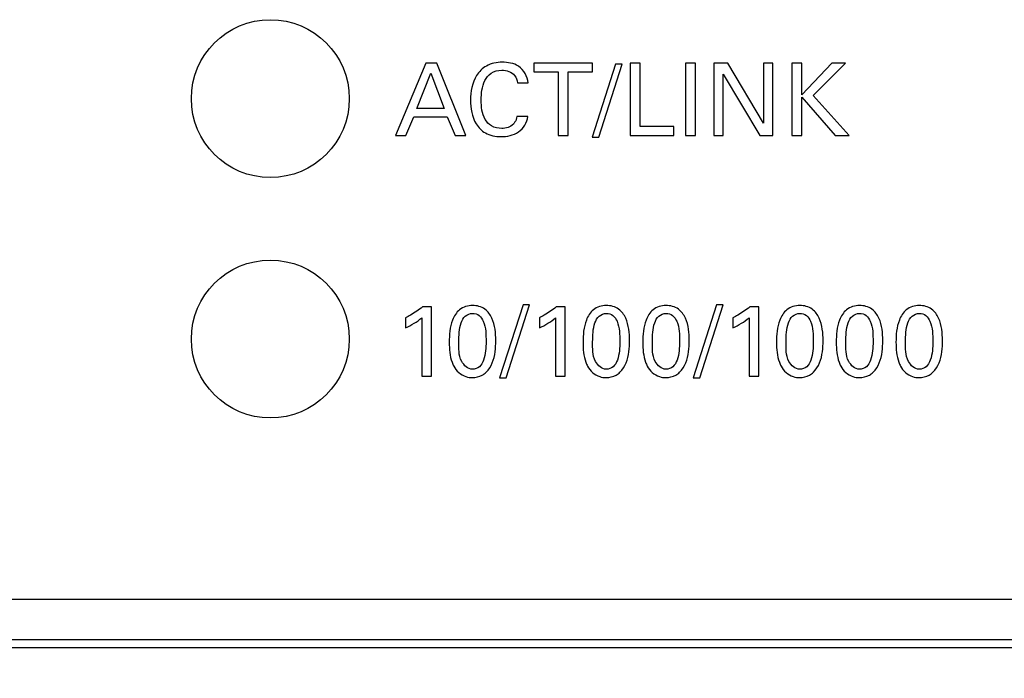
# Model space of a CAD drawing. Header units: inches. Extents: x 0 to 34, y 0 to 22.
# Tile 94 of 119: x 17.346 to 17.96, y 14.491 to 14.902. Entities that reach past the tile are written whole.
import ezdxf

# ---------------------------------------------------------------- set-up
doc = ezdxf.new("R2010")
doc.units = ezdxf.units.IN
doc.header["$LTSCALE"] = 1.87
doc.header["$MEASUREMENT"] = 0
doc.layers.get('0').update_dxf_attribs({"linetype": 'CONTINUOUS'})
doc.layers.add('02___PRT_ALL_AXES', color=7, linetype='CONTINUOUS')
doc.layers.add('DIMENSIONS', color=7, linetype='CONTINUOUS')
doc.styles.get("Standard").update_dxf_attribs({"font": 'txt', "width": 0.8})
doc.dimstyles.new('DIMSTYLE_1', dxfattribs={"dimtxt": 0.125, "dimasz": 0.18, "dimexe": 0.125, "dimexo": 0.0625, "dimgap": 0.0625, "dimtad": 0, "dimtih": 1, "dimtoh": 1, "dimdec": 3, "dimlfac": 2, "dimzin": 4, "dimdsep": 46, "dimtxsty": 'STANDARD', "dimblk": '_FILLED', "dimblk1": '_FILLED', "dimblk2": '_FILLED', "dimcen": 0.09, "dimadec": 0, "dimazin": 0, "dimtp": 0.001, "dimtm": 0.001, "dimtfac": 1, "dimtdec": 3, "dimtofl": 0, "dimtmove": 0, "dimatfit": 3, "dimldrblk": '_FILLED', "dimfxl": 1, "dimtolj": 1, "dimtzin": 4, "dimarcsym": 0})

# ---------------------------------------------------------------- blocks, each defined once
blk = doc.blocks.new('_FILLED')
at = {"color": 0, "linetype": 'BYBLOCK'}
blk.add_solid([(0, 0), (-1, 0.1736), (-1, -0.1736)], dxfattribs=at)
blk = doc.blocks.new('*D12')
at = {"layer": 'DIMENSIONS', "color": 2, "linetype": 'CONTINUOUS'}
for p, q in [((17.02699, 14.55308), (17.02699, 12.02808)), ((22.65199, 12.87208), (22.65199, 12.02808)), ((17.02699, 12.15308), (19.37699, 12.15308)), ((22.65199, 12.15308), (20.30199, 12.15308))]:
    blk.add_line(p, q, dxfattribs=at)
at = {"layer": 'DIMENSIONS', "color": 2, "linetype": 'CONTINUOUS', "xscale": 0.18, "yscale": 0.18, "zscale": 0.18, "rotation": 180}
blk.add_blockref('_FILLED', (17.02699, 12.15308), dxfattribs=at)
at = {"layer": 'DIMENSIONS', "color": 2, "linetype": 'CONTINUOUS', "xscale": 0.18, "yscale": 0.18, "zscale": 0.18}
blk.add_blockref('_FILLED', (22.65199, 12.15308), dxfattribs=at)
at = {"layer": 'DIMENSIONS', "color": 2, "linetype": 'CONTINUOUS', "insert": (19.73949, 12.21558), "char_height": 0.125, "width": 0.8, "attachment_point": 2, "line_spacing_factor": 0.9}
blk.add_mtext('11.250\\P[285.75]', dxfattribs=at)

msp = doc.modelspace()

# ---------------------------------------------------------------- linework, layer by layer
at = {"color": 7, "linetype": 'CONTINUOUS'}
for p, q in [((17.59908, 14.87517), (17.58008, 14.83004)), ((17.60578, 14.87517), (17.59908, 14.87517)), ((17.62403, 14.83004), (17.60578, 14.87517)), ((17.6664, 14.87517), (17.6664, 14.86986)), ((17.70284, 14.87517), (17.6664, 14.87517)), ((17.71734, 14.87461), (17.70271, 14.82903)), ((17.70284, 14.86986), (17.70284, 14.87517)), ((17.70683, 14.82903), (17.7214, 14.87461)), ((17.7214, 14.87461), (17.71734, 14.87461)), ((17.72646, 14.87517), (17.72646, 14.83004)), ((17.73265, 14.87517), (17.72646, 14.87517)), ((17.73265, 14.8356), (17.73265, 14.87517)), ((17.76089, 14.87517), (17.76089, 14.83004)), ((17.76715, 14.87517), (17.76089, 14.87517)), ((17.76715, 14.83004), (17.76715, 14.87517)), ((17.77871, 14.87517), (17.77871, 14.83004)), ((17.7874, 14.87517), (17.77871, 14.87517)), ((17.80959, 14.83785), (17.7874, 14.87517)), ((17.80959, 14.87517), (17.80959, 14.83785)), ((17.81534, 14.87517), (17.80959, 14.87517)), ((17.81534, 14.83004), (17.81534, 14.87517)), ((17.82721, 14.87517), (17.82721, 14.83004)), ((17.8334, 14.87517), (17.82721, 14.87517)), ((17.8334, 14.85542), (17.8334, 14.87517)), ((17.85222, 14.87517), (17.8334, 14.85542)), ((17.84059, 14.85498), (17.86078, 14.87517)), ((17.86078, 14.87517), (17.85222, 14.87517)), ((17.5934, 14.84685), (17.60215, 14.86898)), ((17.60215, 14.86898), (17.61046, 14.84685)), ((17.6664, 14.86986), (17.68153, 14.86986)), ((17.68153, 14.86986), (17.68153, 14.83004)), ((17.68771, 14.83004), (17.68771, 14.86986)), ((17.68771, 14.86986), (17.70284, 14.86986)), ((17.7844, 14.83004), (17.7844, 14.86836)), ((17.7844, 14.86836), (17.80734, 14.83004)), ((17.65609, 14.86298), (17.66278, 14.86298)), ((17.8334, 14.83004), (17.8334, 14.85398)), ((17.8334, 14.85398), (17.85422, 14.83004)), ((17.86297, 14.83004), (17.84059, 14.85498)), ((17.61046, 14.84685), (17.5934, 14.84685)), ((17.58652, 14.83004), (17.5914, 14.84179)), ((17.5914, 14.84179), (17.61234, 14.84179)), ((17.61234, 14.84179), (17.61722, 14.83004)), ((17.66266, 14.84192), (17.65578, 14.84192)), ((17.75366, 14.8356), (17.73265, 14.8356)), ((17.75366, 14.83004), (17.75366, 14.8356)), ((17.58008, 14.83004), (17.58652, 14.83004)), ((17.61722, 14.83004), (17.62403, 14.83004)), ((17.68153, 14.83004), (17.68771, 14.83004)), ((17.70271, 14.82903), (17.70683, 14.82903)), ((17.72646, 14.83004), (17.75366, 14.83004)), ((17.76089, 14.83004), (17.76715, 14.83004)), ((17.77871, 14.83004), (17.7844, 14.83004)), ((17.80734, 14.83004), (17.81534, 14.83004)), ((17.82721, 14.83004), (17.8334, 14.83004)), ((17.85422, 14.83004), (17.86297, 14.83004)), ((17.60246, 14.72316), (17.5969, 14.72316)), ((17.60246, 14.6799), (17.60246, 14.72316)), ((17.65964, 14.72447), (17.64502, 14.6789)), ((17.64914, 14.6789), (17.66371, 14.72447)), ((17.66371, 14.72447), (17.65964, 14.72447)), ((17.6859, 14.72316), (17.68034, 14.72316)), ((17.6859, 14.6799), (17.6859, 14.72316)), ((17.78033, 14.72447), (17.7657, 14.6789)), ((17.76983, 14.6789), (17.78439, 14.72447)), ((17.78439, 14.72447), (17.78033, 14.72447)), ((17.80659, 14.72316), (17.80103, 14.72316)), ((17.80659, 14.6799), (17.80659, 14.72316)), ((17.58639, 14.71635), (17.58639, 14.7101)), ((17.59646, 14.71635), (17.59646, 14.6799)), ((17.66983, 14.71635), (17.66983, 14.7101)), ((17.67989, 14.71635), (17.67989, 14.6799)), ((17.79052, 14.71635), (17.79052, 14.7101)), ((17.80059, 14.71635), (17.80059, 14.6799)), ((17.59646, 14.6799), (17.60246, 14.6799)), ((17.64502, 14.6789), (17.64914, 14.6789)), ((17.67989, 14.6799), (17.6859, 14.6799)), ((17.7657, 14.6789), (17.76983, 14.6789)), ((17.80059, 14.6799), (17.80659, 14.6799)), ((19.152, 14.54055), (16.65199, 14.54055)), ((16.652, 14.51557), (19.15199, 14.51557))]:
    msp.add_line(p, q, dxfattribs=at)
for centre in [(17.50199, 14.85308), (17.50199, 14.70308)]:
    msp.add_circle(centre, 0.04925, dxfattribs=at)
for points, knots in [([(17.64659, 14.8758), (17.64321, 14.8758), (17.63673, 14.87455), (17.62835, 14.86597), (17.62683, 14.8574), (17.62683, 14.8521)], [0, 0, 0, 0, 0.294179, 0.539358, 1, 1, 1, 1]), ([(17.66278, 14.86298), (17.66247, 14.86693), (17.65804, 14.87457), (17.65009, 14.8758), (17.64659, 14.8758)], [0, 0, 0, 0, 0.53096, 1, 1, 1, 1]), ([(17.63352, 14.85217), (17.63352, 14.85628), (17.63417, 14.86269), (17.63951, 14.86972), (17.64406, 14.8708), (17.64634, 14.8708)], [0, 0, 0, 0, 0.488971, 0.728967, 1, 1, 1, 1]), ([(17.64634, 14.8708), (17.64924, 14.8708), (17.65448, 14.8692), (17.65584, 14.86457), (17.65609, 14.86298)], [0, 0, 0, 0, 0.644059, 1, 1, 1, 1]), ([(17.62683, 14.8521), (17.62683, 14.84708), (17.62816, 14.8389), (17.63615, 14.83054), (17.64246, 14.82935), (17.64578, 14.82935)], [0, 0, 0, 0, 0.454498, 0.700493, 1, 1, 1, 1]), ([(17.64628, 14.83448), (17.6441, 14.83448), (17.63983, 14.83531), (17.63413, 14.8417), (17.63352, 14.84807), (17.63352, 14.85217)], [0, 0, 0, 0, 0.267034, 0.497916, 1, 1, 1, 1]), ([(17.64578, 14.82935), (17.64957, 14.82935), (17.65756, 14.8308), (17.66226, 14.83818), (17.66266, 14.84192)], [0, 0, 0, 0, 0.502482, 1, 1, 1, 1]), ([(17.65578, 14.84192), (17.65557, 14.84073), (17.65505, 14.83899), (17.65397, 14.83757), (17.65359, 14.83716)], [0, 0, 0, 0, 0.685105, 1, 1, 1, 1]), ([(17.5969, 14.72316), (17.59459, 14.7212), (17.59106, 14.71892), (17.58741, 14.71688), (17.58639, 14.71635)], [0, 0, 0, 0, 0.725162, 1, 1, 1, 1]), ([(17.62808, 14.72403), (17.62525, 14.72403), (17.6195, 14.7223), (17.61414, 14.71313), (17.61358, 14.70572), (17.61358, 14.70103)], [0, 0, 0, 0, 0.280628, 0.535778, 1, 1, 1, 1]), ([(17.64259, 14.70202), (17.64259, 14.70677), (17.64201, 14.71416), (17.63615, 14.72267), (17.63077, 14.72403), (17.62808, 14.72403)], [0, 0, 0, 0, 0.483717, 0.726492, 1, 1, 1, 1]), ([(17.68034, 14.72316), (17.67802, 14.7212), (17.67449, 14.71892), (17.67085, 14.71688), (17.66983, 14.71635)], [0, 0, 0, 0, 0.725182, 1, 1, 1, 1]), ([(17.71152, 14.72403), (17.70869, 14.72403), (17.70294, 14.7223), (17.69758, 14.71313), (17.69702, 14.70572), (17.69702, 14.70103)], [0, 0, 0, 0, 0.280636, 0.535786, 1, 1, 1, 1]), ([(17.72603, 14.70202), (17.72603, 14.70677), (17.72546, 14.71416), (17.71959, 14.72267), (17.71421, 14.72403), (17.71152, 14.72403)], [0, 0, 0, 0, 0.483725, 0.726501, 1, 1, 1, 1]), ([(17.74877, 14.72403), (17.74593, 14.72403), (17.74018, 14.7223), (17.73483, 14.71313), (17.73427, 14.70572), (17.73427, 14.70103)], [0, 0, 0, 0, 0.280628, 0.535778, 1, 1, 1, 1]), ([(17.76327, 14.70202), (17.76327, 14.70677), (17.7627, 14.71416), (17.75684, 14.72267), (17.75146, 14.72403), (17.74877, 14.72403)], [0, 0, 0, 0, 0.483717, 0.726492, 1, 1, 1, 1]), ([(17.80103, 14.72316), (17.79871, 14.7212), (17.79519, 14.71892), (17.79154, 14.71688), (17.79052, 14.71635)], [0, 0, 0, 0, 0.725155, 1, 1, 1, 1]), ([(17.83221, 14.72403), (17.82938, 14.72403), (17.82363, 14.7223), (17.81827, 14.71313), (17.81771, 14.70572), (17.81771, 14.70103)], [0, 0, 0, 0, 0.280636, 0.535786, 1, 1, 1, 1]), ([(17.84672, 14.70202), (17.84672, 14.70677), (17.84614, 14.71416), (17.84028, 14.72267), (17.8349, 14.72403), (17.83221, 14.72403)], [0, 0, 0, 0, 0.483725, 0.726501, 1, 1, 1, 1]), ([(17.86946, 14.72403), (17.86662, 14.72403), (17.86087, 14.7223), (17.85551, 14.71313), (17.85496, 14.70572), (17.85496, 14.70103)], [0, 0, 0, 0, 0.280636, 0.535786, 1, 1, 1, 1]), ([(17.88396, 14.70202), (17.88396, 14.70677), (17.88339, 14.71416), (17.87752, 14.72267), (17.87214, 14.72403), (17.86946, 14.72403)], [0, 0, 0, 0, 0.483725, 0.726501, 1, 1, 1, 1]), ([(17.90671, 14.72403), (17.90387, 14.72403), (17.89812, 14.7223), (17.89277, 14.71313), (17.89221, 14.70572), (17.89221, 14.70103)], [0, 0, 0, 0, 0.280636, 0.535786, 1, 1, 1, 1]), ([(17.92121, 14.70202), (17.92121, 14.70677), (17.92064, 14.71416), (17.91478, 14.72267), (17.90939, 14.72403), (17.90671, 14.72403)], [0, 0, 0, 0, 0.483717, 0.726492, 1, 1, 1, 1]), ([(17.61958, 14.70134), (17.61958, 14.70529), (17.61976, 14.71098), (17.62309, 14.71778), (17.62654, 14.71903), (17.62815, 14.71903)], [0, 0, 0, 0, 0.546602, 0.776973, 1, 1, 1, 1]), ([(17.62815, 14.71903), (17.62958, 14.71903), (17.63265, 14.71815), (17.6365, 14.71167), (17.63653, 14.70573), (17.63653, 14.70147)], [0, 0, 0, 0, 0.198895, 0.404923, 1, 1, 1, 1]), ([(17.70303, 14.70134), (17.70303, 14.70529), (17.70321, 14.71098), (17.70654, 14.71778), (17.70998, 14.71903), (17.71159, 14.71903)], [0, 0, 0, 0, 0.546602, 0.776973, 1, 1, 1, 1]), ([(17.71159, 14.71903), (17.71302, 14.71903), (17.71609, 14.71815), (17.71994, 14.71167), (17.71997, 14.70573), (17.71997, 14.70147)], [0, 0, 0, 0, 0.198895, 0.404923, 1, 1, 1, 1]), ([(17.74027, 14.70134), (17.74027, 14.70529), (17.74045, 14.71098), (17.74378, 14.71778), (17.74723, 14.71903), (17.74884, 14.71903)], [0, 0, 0, 0, 0.546602, 0.776973, 1, 1, 1, 1]), ([(17.74884, 14.71903), (17.75026, 14.71903), (17.75333, 14.71815), (17.75719, 14.71167), (17.75721, 14.70573), (17.75721, 14.70147)], [0, 0, 0, 0, 0.198895, 0.404923, 1, 1, 1, 1]), ([(17.82371, 14.70134), (17.82371, 14.70529), (17.82389, 14.71098), (17.82722, 14.71778), (17.83067, 14.71903), (17.83228, 14.71903)], [0, 0, 0, 0, 0.546602, 0.776973, 1, 1, 1, 1]), ([(17.83228, 14.71903), (17.8337, 14.71903), (17.83677, 14.71815), (17.84063, 14.71167), (17.84065, 14.70573), (17.84065, 14.70147)], [0, 0, 0, 0, 0.198906, 0.404931, 1, 1, 1, 1]), ([(17.86096, 14.70134), (17.86096, 14.70529), (17.86114, 14.71098), (17.86447, 14.71778), (17.86791, 14.71903), (17.86952, 14.71903)], [0, 0, 0, 0, 0.546602, 0.776973, 1, 1, 1, 1]), ([(17.86952, 14.71903), (17.87095, 14.71903), (17.87402, 14.71815), (17.87788, 14.71167), (17.8779, 14.70573), (17.8779, 14.70147)], [0, 0, 0, 0, 0.198895, 0.404923, 1, 1, 1, 1]), ([(17.89821, 14.70134), (17.89821, 14.70529), (17.89839, 14.71098), (17.90172, 14.71778), (17.90517, 14.71903), (17.90678, 14.71903)], [0, 0, 0, 0, 0.546595, 0.776963, 1, 1, 1, 1]), ([(17.90678, 14.71903), (17.9082, 14.71903), (17.91127, 14.71815), (17.91513, 14.71167), (17.91515, 14.70573), (17.91515, 14.70147)], [0, 0, 0, 0, 0.198893, 0.404917, 1, 1, 1, 1]), ([(17.63659, 14.68234), (17.63999, 14.68552), (17.64236, 14.69287), (17.64259, 14.69973), (17.64259, 14.70202)], [0, 0, 0, 0, 0.669888, 1, 1, 1, 1]), ([(17.72003, 14.68234), (17.72344, 14.68552), (17.7258, 14.69287), (17.72603, 14.69973), (17.72603, 14.70202)], [0, 0, 0, 0, 0.669889, 1, 1, 1, 1]), ([(17.75727, 14.68234), (17.76068, 14.68552), (17.76305, 14.69287), (17.76327, 14.69973), (17.76327, 14.70202)], [0, 0, 0, 0, 0.669888, 1, 1, 1, 1]), ([(17.84071, 14.68234), (17.84412, 14.68552), (17.84649, 14.69287), (17.84672, 14.69973), (17.84672, 14.70202)], [0, 0, 0, 0, 0.669889, 1, 1, 1, 1]), ([(17.87796, 14.68234), (17.88137, 14.68552), (17.88373, 14.69287), (17.88396, 14.69973), (17.88396, 14.70202)], [0, 0, 0, 0, 0.669888, 1, 1, 1, 1]), ([(17.91521, 14.68234), (17.91862, 14.68552), (17.92099, 14.69287), (17.92121, 14.69973), (17.92121, 14.70202)], [0, 0, 0, 0, 0.669892, 1, 1, 1, 1]), ([(17.61358, 14.70103), (17.61358, 14.69686), (17.614, 14.69166), (17.61599, 14.687), (17.61639, 14.68621)], [0, 0, 0, 0, 0.825044, 1, 1, 1, 1]), ([(17.62802, 14.68421), (17.62525, 14.68421), (17.61904, 14.6901), (17.61958, 14.69724), (17.61958, 14.70134)], [0, 0, 0, 0, 0.403352, 1, 1, 1, 1]), ([(17.63653, 14.70147), (17.63653, 14.69759), (17.63628, 14.692), (17.63291, 14.68542), (17.62958, 14.68421), (17.62802, 14.68421)], [0, 0, 0, 0, 0.549758, 0.779183, 1, 1, 1, 1]), ([(17.69702, 14.70103), (17.69702, 14.69686), (17.69744, 14.69166), (17.69944, 14.687), (17.69983, 14.68621)], [0, 0, 0, 0, 0.825036, 1, 1, 1, 1]), ([(17.71146, 14.68421), (17.70869, 14.68421), (17.70249, 14.6901), (17.70303, 14.69724), (17.70303, 14.70134)], [0, 0, 0, 0, 0.403346, 1, 1, 1, 1]), ([(17.71997, 14.70147), (17.71997, 14.69759), (17.71972, 14.692), (17.71635, 14.68542), (17.71302, 14.68421), (17.71146, 14.68421)], [0, 0, 0, 0, 0.549758, 0.779183, 1, 1, 1, 1]), ([(17.73427, 14.70103), (17.73427, 14.69686), (17.73469, 14.69166), (17.73668, 14.687), (17.73708, 14.68621)], [0, 0, 0, 0, 0.825036, 1, 1, 1, 1]), ([(17.74871, 14.68421), (17.74594, 14.68421), (17.73973, 14.6901), (17.74027, 14.69724), (17.74027, 14.70134)], [0, 0, 0, 0, 0.403352, 1, 1, 1, 1]), ([(17.75721, 14.70147), (17.75721, 14.69759), (17.75697, 14.692), (17.7536, 14.68542), (17.75027, 14.68421), (17.74871, 14.68421)], [0, 0, 0, 0, 0.549758, 0.779183, 1, 1, 1, 1]), ([(17.81771, 14.70103), (17.81771, 14.69686), (17.81813, 14.69166), (17.82012, 14.687), (17.82052, 14.68621)], [0, 0, 0, 0, 0.825036, 1, 1, 1, 1]), ([(17.83215, 14.68421), (17.82938, 14.68421), (17.82317, 14.6901), (17.82371, 14.69724), (17.82371, 14.70134)], [0, 0, 0, 0, 0.403346, 1, 1, 1, 1]), ([(17.84065, 14.70147), (17.84065, 14.69759), (17.84041, 14.692), (17.83704, 14.68542), (17.83371, 14.68421), (17.83215, 14.68421)], [0, 0, 0, 0, 0.549758, 0.779183, 1, 1, 1, 1]), ([(17.85496, 14.70103), (17.85496, 14.69686), (17.85537, 14.69166), (17.85737, 14.687), (17.85776, 14.68621)], [0, 0, 0, 0, 0.825036, 1, 1, 1, 1]), ([(17.86939, 14.68421), (17.86662, 14.68421), (17.86042, 14.6901), (17.86096, 14.69724), (17.86096, 14.70134)], [0, 0, 0, 0, 0.403346, 1, 1, 1, 1]), ([(17.8779, 14.70147), (17.8779, 14.69759), (17.87765, 14.692), (17.87429, 14.68542), (17.87095, 14.68421), (17.86939, 14.68421)], [0, 0, 0, 0, 0.549758, 0.779183, 1, 1, 1, 1]), ([(17.89221, 14.70103), (17.89221, 14.69686), (17.89263, 14.69166), (17.89462, 14.687), (17.89502, 14.68621)], [0, 0, 0, 0, 0.825043, 1, 1, 1, 1]), ([(17.90665, 14.68421), (17.90387, 14.68421), (17.89767, 14.6901), (17.89821, 14.69724), (17.89821, 14.70134)], [0, 0, 0, 0, 0.403338, 1, 1, 1, 1]), ([(17.91515, 14.70147), (17.91515, 14.69759), (17.9149, 14.692), (17.91154, 14.68542), (17.9082, 14.68421), (17.90665, 14.68421)], [0, 0, 0, 0, 0.549758, 0.779183, 1, 1, 1, 1]), ([(17.61639, 14.68621), (17.61787, 14.6832), (17.62191, 14.67963), (17.62662, 14.67902), (17.62796, 14.67902)], [0, 0, 0, 0, 0.71497, 1, 1, 1, 1]), ([(17.69983, 14.68621), (17.70132, 14.6832), (17.70535, 14.67963), (17.71006, 14.67902), (17.7114, 14.67902)], [0, 0, 0, 0, 0.714979, 1, 1, 1, 1]), ([(17.73708, 14.68621), (17.73856, 14.6832), (17.7426, 14.67963), (17.74731, 14.67902), (17.74865, 14.67902)], [0, 0, 0, 0, 0.71496, 1, 1, 1, 1]), ([(17.82052, 14.68621), (17.822, 14.6832), (17.82604, 14.67963), (17.83075, 14.67902), (17.83209, 14.67902)], [0, 0, 0, 0, 0.714979, 1, 1, 1, 1]), ([(17.85776, 14.68621), (17.85925, 14.6832), (17.86328, 14.67963), (17.868, 14.67902), (17.86933, 14.67902)], [0, 0, 0, 0, 0.714979, 1, 1, 1, 1]), ([(17.89502, 14.68621), (17.8965, 14.6832), (17.90053, 14.67963), (17.90525, 14.67902), (17.90659, 14.67902)], [0, 0, 0, 0, 0.714979, 1, 1, 1, 1]), ([(17.62796, 14.67902), (17.63011, 14.67902), (17.63333, 14.67979), (17.63587, 14.68167), (17.63659, 14.68234)], [0, 0, 0, 0, 0.687242, 1, 1, 1, 1]), ([(17.7114, 14.67902), (17.71355, 14.67902), (17.71677, 14.67979), (17.71932, 14.68167), (17.72003, 14.68234)], [0, 0, 0, 0, 0.687269, 1, 1, 1, 1]), ([(17.74865, 14.67902), (17.7508, 14.67902), (17.75402, 14.67979), (17.75656, 14.68167), (17.75727, 14.68234)], [0, 0, 0, 0, 0.687269, 1, 1, 1, 1]), ([(17.83209, 14.67902), (17.83424, 14.67902), (17.83746, 14.67979), (17.84, 14.68167), (17.84071, 14.68234)], [0, 0, 0, 0, 0.687269, 1, 1, 1, 1]), ([(17.86933, 14.67902), (17.87149, 14.67902), (17.87471, 14.67979), (17.87725, 14.68167), (17.87796, 14.68234)], [0, 0, 0, 0, 0.687269, 1, 1, 1, 1]), ([(17.90659, 14.67902), (17.90874, 14.67902), (17.91196, 14.67979), (17.9145, 14.68167), (17.91521, 14.68234)], [0, 0, 0, 0, 0.687269, 1, 1, 1, 1])]:
    msp.add_open_spline(points, degree=3, knots=knots, dxfattribs=at)
for points in [[(17.65359, 14.83716), (17.65179, 14.8353), (17.64888, 14.83448), (17.64628, 14.83448)], [(17.58639, 14.7101), (17.58997, 14.71177), (17.59343, 14.71381), (17.59646, 14.71635)], [(17.66983, 14.7101), (17.67341, 14.71177), (17.67687, 14.71381), (17.67989, 14.71635)], [(17.79052, 14.7101), (17.7941, 14.71177), (17.79756, 14.71381), (17.80059, 14.71635)]]:
    msp.add_open_spline(points, degree=3, dxfattribs=at)
at = {"layer": '02___PRT_ALL_AXES', "color": 7, "linetype": 'CONTINUOUS'}
msp.add_line((16.64699, 14.51058), (19.15699, 14.51058), dxfattribs=at)

# ---------------------------------------------------------------- dimensions: what is measured, and where the dimension line sits
at = {"layer": 'DIMENSIONS', "color": 2, "linetype": 'CONTINUOUS'}
dim = msp.add_linear_dim(base=(22.65199, 12.15308), p1=(17.02699, 14.61558), p2=(22.65199, 12.93458), dimstyle='DIMSTYLE_1', dxfattribs=at)
dim.commit()
dim.dimension.update_dxf_attribs({"geometry": '*D12', "text_midpoint": (19.83949, 12.05933), "dimtype": 160})

doc.saveas('drawing.dxf')
